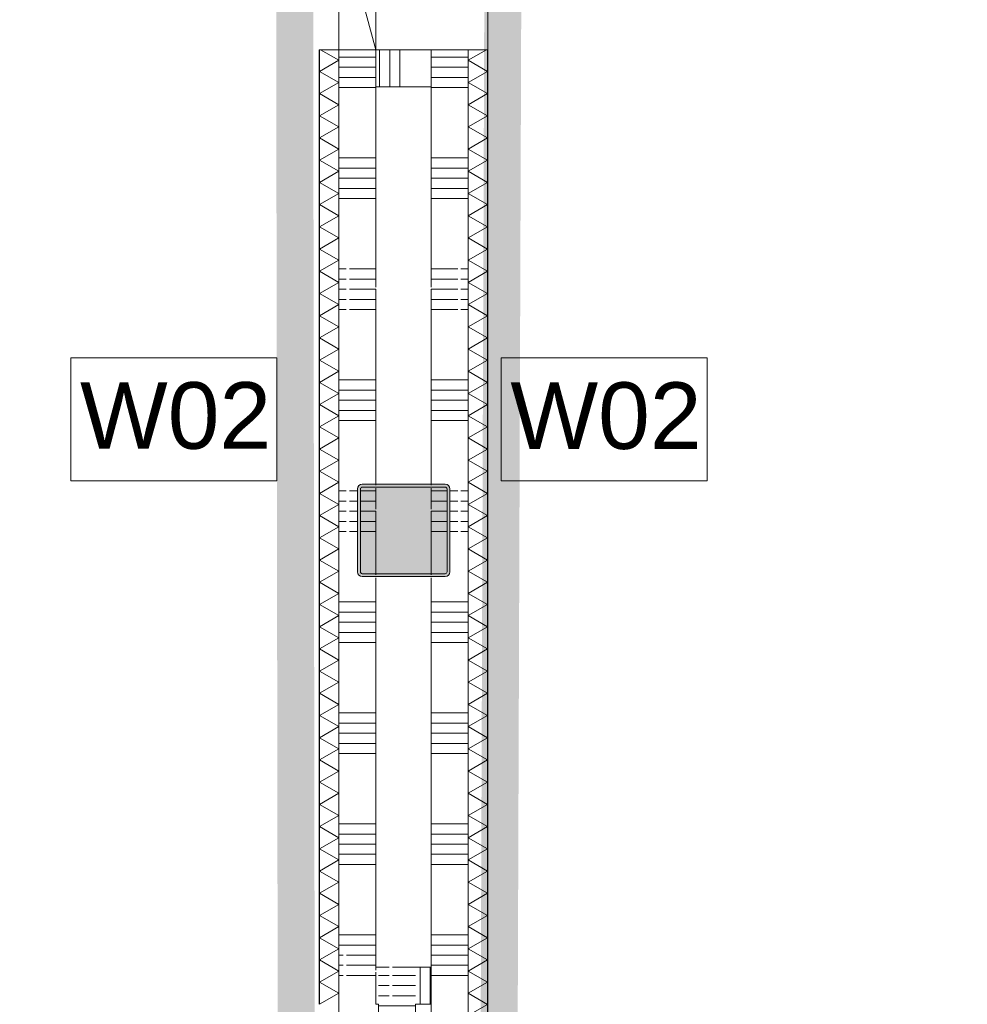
# Model space of a CAD drawing. Header units: millimetres. Extents: x -409 to 257590, y -7786 to 67330.
# Tile 76 of 210: x 44572 to 47134, y 16122 to 18783. Entities that reach past the tile are written whole.
import ezdxf

# ---------------------------------------------------------------- set-up
doc = ezdxf.new("R2010")
doc.units = ezdxf.units.MM
doc.header["$MEASUREMENT"] = 0
for name, color, linetype in [('22 NC Binnenwanden', 7, 'Continuous'), ('22 NC Binnenwanden Doorsnede-arcering', 7, 'Continuous'), ('New_22 NC Binnenwanden', 7, 'Continuous'), ('New_22 NC Binnenwanden Deuren', 7, 'Continuous'), ('New_22 NC Binnenwanden Doorsnede-arcering', 7, 'Continuous'), ('New_22 NC Binnenwanden Laagscheidingslijnen', 7, 'Continuous'), ('New_Info Wandafwerking aanduiding', 7, 'Continuous'), ('New_Info Wandafwerking aanduiding Doorsnede-arcering', 7, 'Continuous'), ('New_Z Ruimtefuncties Zone omranding', 7, 'Continuous'), ('S-COLS-____-OTLN.RVT S', 7, 'Continuous'), ('S-COLS-____-OTLN.RVT S 2D arcering', 7, 'Continuous')]:
    doc.layers.add(name, color=color, linetype=linetype)
doc.styles.add('GENERATED_STYLE_1', font='txt')

# ---------------------------------------------------------------- blocks, each defined once
blk = doc.blocks.new('*X223')
at = {"layer": 'New_22 NC Binnenwanden Doorsnede-arcering', "color": 254, "linetype": 'Continuous', "lineweight": 0, "true_color": 0xe9ebeb}
for p, q in [((45685, 18682.3), (45785, 18682.3)), ((45685, 18654.9), (45785, 18654.9)), ((45685, 18627.4), (45785, 18627.4)), ((45685, 18600), (45785, 18600)), ((45685, 18409.7), (45785, 18409.7)), ((45685, 18382.3), (45785, 18382.3)), ((45685, 18354.9), (45785, 18354.9)), ((45685, 18327.4), (45785, 18327.4)), ((45685, 18300), (45785, 18300)), ((45685, 18109.7), (45756.5, 18109.7)), ((45765, 18109.7), (45785, 18109.7)), ((45685, 18082.3), (45756.5, 18082.3)), ((45765, 18082.3), (45785, 18082.3)), ((45685, 18054.9), (45756.5, 18054.9)), ((45765, 18054.9), (45785, 18054.9)), ((45685, 18027.4), (45756.5, 18027.4)), ((45765, 18027.4), (45785, 18027.4)), ((45685, 18000), (45756.5, 18000)), ((45765, 18000), (45785, 18000)), ((45685, 17809.7), (45785, 17809.7)), ((45685, 17782.3), (45785, 17782.3)), ((45685, 17754.9), (45785, 17754.9)), ((45685, 17727.4), (45785, 17727.4)), ((45685, 17700), (45785, 17700)), ((45734.7, 17509.7), (45756.5, 17509.7)), ((45765, 17509.7), (45785, 17509.7)), ((45735, 17482.3), (45756.5, 17482.3)), ((45765, 17482.3), (45785, 17482.3)), ((45735, 17454.9), (45756.5, 17454.9)), ((45765, 17454.9), (45785, 17454.9)), ((45735, 17427.4), (45756.5, 17427.4)), ((45765, 17427.4), (45785, 17427.4)), ((45735, 17400), (45756.5, 17400)), ((45765, 17400), (45785, 17400)), ((45685, 17209.7), (45785, 17209.7)), ((45685, 17182.3), (45785, 17182.3)), ((45685, 17154.9), (45785, 17154.9)), ((45685, 17127.4), (45785, 17127.4)), ((45685, 17100), (45785, 17100)), ((45685, 16909.7), (45785, 16909.7)), ((45685, 16882.3), (45785, 16882.3)), ((45685, 16854.9), (45785, 16854.9)), ((45685, 16827.4), (45785, 16827.4)), ((45685, 16800), (45785, 16800)), ((45685, 16609.7), (45785, 16609.7)), ((45685, 16582.3), (45785, 16582.3)), ((45685, 16554.9), (45785, 16554.9)), ((45685, 16527.4), (45785, 16527.4)), ((45685, 16500), (45785, 16500)), ((45685, 16309.7), (45785, 16309.7)), ((45685, 16282.3), (45785, 16282.3)), ((45685, 16254.9), (45785, 16254.9)), ((45685, 16227.4), (45785, 16227.4)), ((45685, 16200), (45785, 16200)), ((45685, 16009.7), (45785, 16009.7)), ((45685, 15982.3), (45785, 15982.3)), ((45685, 15954.9), (45785, 15954.9)), ((45685, 15927.4), (45785, 15927.4)), ((45685, 15900), (45785, 15900)), ((45685, 15709.7), (45785, 15709.7)), ((45685, 15682.3), (45785, 15682.3)), ((45685, 15654.9), (45785, 15654.9)), ((45685, 15627.4), (45785, 15627.4)), ((45685, 15600), (45785, 15600)), ((45685, 15409.7), (45785, 15409.7)), ((45685, 15382.3), (45785, 15382.3)), ((45685, 15354.9), (45785, 15354.9)), ((45685, 15327.4), (45785, 15327.4)), ((45685, 15300), (45785, 15300))]:
    blk.add_line(p, q, dxfattribs=at)
blk = doc.blocks.new('*X226')
at = {"layer": 'New_22 NC Binnenwanden Doorsnede-arcering', "color": 254, "linetype": 'Continuous', "lineweight": 0, "true_color": 0xe9ebeb}
for p, q in [((45685, 17454.9), (45727, 17454.9)), ((45685, 17427.4), (45727, 17427.4)), ((45685, 17400), (45727, 17400))]:
    blk.add_line(p, q, dxfattribs=at)
blk = doc.blocks.new('*X227')
at = {"layer": 'New_22 NC Binnenwanden Doorsnede-arcering', "color": 254, "linetype": 'Continuous', "lineweight": 0, "true_color": 0xe9ebeb}
for p, q in [((45685, 17509.7), (45726.7, 17509.7)), ((45685, 17482.3), (45727, 17482.3))]:
    blk.add_line(p, q, dxfattribs=at)
blk = doc.blocks.new('*X232')
at = {"layer": 'New_22 NC Binnenwanden Doorsnede-arcering', "color": 254, "linetype": 'Continuous', "lineweight": 0, "true_color": 0xe9ebeb}
for p, q in [((45435, 18682.3), (45535, 18682.3)), ((45435, 18654.9), (45535, 18654.9)), ((45435, 18627.4), (45535, 18627.4)), ((45435, 18600), (45535, 18600)), ((45435, 18409.7), (45535, 18409.7)), ((45435, 18382.3), (45535, 18382.3)), ((45435, 18354.9), (45535, 18354.9)), ((45435, 18327.4), (45535, 18327.4)), ((45435, 18300), (45535, 18300)), ((45435, 18109.7), (45455, 18109.7)), ((45463.5, 18109.7), (45535, 18109.7)), ((45435, 18082.3), (45455, 18082.3)), ((45463.5, 18082.3), (45535, 18082.3)), ((45435, 18054.9), (45455, 18054.9)), ((45463.5, 18054.9), (45535, 18054.9)), ((45435, 18027.4), (45455, 18027.4)), ((45463.5, 18027.4), (45535, 18027.4)), ((45435, 18000), (45455, 18000)), ((45463.5, 18000), (45535, 18000)), ((45435, 17809.7), (45535, 17809.7)), ((45435, 17782.3), (45535, 17782.3)), ((45435, 17754.9), (45535, 17754.9)), ((45435, 17727.4), (45535, 17727.4)), ((45435, 17700), (45535, 17700)), ((45435, 17509.7), (45455, 17509.7)), ((45463.5, 17509.7), (45485.3, 17509.7)), ((45435, 17482.3), (45455, 17482.3)), ((45463.5, 17482.3), (45485, 17482.3)), ((45435, 17454.9), (45455, 17454.9)), ((45463.5, 17454.9), (45485, 17454.9)), ((45435, 17427.4), (45455, 17427.4)), ((45463.5, 17427.4), (45485, 17427.4)), ((45435, 17400), (45455, 17400)), ((45463.5, 17400), (45485, 17400)), ((45435, 17209.7), (45535, 17209.7)), ((45435, 17182.3), (45535, 17182.3)), ((45435, 17154.9), (45535, 17154.9)), ((45435, 17127.4), (45535, 17127.4)), ((45435, 17100), (45535, 17100)), ((45435, 16909.7), (45535, 16909.7)), ((45435, 16882.3), (45535, 16882.3)), ((45435, 16854.9), (45535, 16854.9)), ((45435, 16827.4), (45535, 16827.4)), ((45435, 16800), (45535, 16800)), ((45435, 16609.7), (45535, 16609.7)), ((45435, 16582.3), (45535, 16582.3)), ((45435, 16554.9), (45535, 16554.9)), ((45435, 16527.4), (45535, 16527.4)), ((45435, 16500), (45535, 16500)), ((45435, 16309.7), (45535, 16309.7)), ((45435, 16282.3), (45535, 16282.3)), ((45435, 16254.9), (45447, 16254.9)), ((45455.5, 16254.9), (45535, 16254.9)), ((45435, 16227.4), (45447, 16227.4)), ((45455.5, 16227.4), (45535, 16227.4)), ((45435, 16200), (45447, 16200)), ((45455.5, 16200), (45535, 16200))]:
    blk.add_line(p, q, dxfattribs=at)
blk = doc.blocks.new('*X236')
at = {"layer": 'New_22 NC Binnenwanden Doorsnede-arcering', "color": 254, "linetype": 'Continuous', "lineweight": 0, "true_color": 0xe9ebeb}
for p, q in [((45493, 17454.9), (45535, 17454.9)), ((45493, 17427.4), (45535, 17427.4)), ((45493, 17400), (45535, 17400))]:
    blk.add_line(p, q, dxfattribs=at)
blk = doc.blocks.new('*X237')
at = {"layer": 'New_22 NC Binnenwanden Doorsnede-arcering', "color": 254, "linetype": 'Continuous', "lineweight": 0, "true_color": 0xe9ebeb}
for p, q in [((45493.3, 17509.7), (45535, 17509.7)), ((45493, 17482.3), (45535, 17482.3))]:
    blk.add_line(p, q, dxfattribs=at)
blk = doc.blocks.new('D2 22_3')
at = {"layer": 'New_22 NC Binnenwanden Deuren', "color": 1, "linetype": 'Continuous', "lineweight": 0}
for p, q in [((-817, 0), (-27.8, 211.5)), ((817, 0), (27.8, 211.5)), ((-817, 0), (0, 0)), ((817, 0), (0, 0))]:
    blk.add_line(p, q, dxfattribs=at)
at = {"layer": 'New_22 NC Binnenwanden Deuren', "color": 7, "linetype": 'Continuous', "lineweight": 0}
for p, q in [((-817, 100), (-817, 0)), ((817, 100), (817, 0)), ((-817, 0), (-817, -139)), ((-817, 0), (-817, -139)), ((817, 0), (817, -139)), ((817, 0), (817, -139)), ((-817, -139), (-817, -150)), ((-817, -150), (-817, -250)), ((817, -139), (817, -150)), ((817, -150), (817, -250))]:
    blk.add_line(p, q, dxfattribs=at)
at = {"layer": 'New_22 NC Binnenwanden Deuren', "color": 1, "linetype": 'Continuous', "lineweight": 0}
for centre, start, end in [((-817, 0), 0, 15), ((817, 0), 165, 180)]:
    blk.add_arc(centre, 817, start, end, dxfattribs=at)
blk = doc.blocks.new('Wall_36_2', base_point=(45610, 325))
at = {"layer": 'New_22 NC Binnenwanden', "color": 8, "linetype": 'Continuous', "lineweight": 0, "true_color": 0x778488}
for p, q in [((45435, 18702.4), (45535, 18702.4)), ((45535, 18702.4), (45674, 18702.4)), ((45674, 18702.4), (45685, 18702.4)), ((45685, 18702.4), (45785, 18702.4))]:
    blk.add_line(p, q, dxfattribs=at)
at = {"layer": 'New_22 NC Binnenwanden', "color": 8, "linetype": 'Continuous', "lineweight": 0, "true_color": 0x778488, "flags": 128}
for points in [[(45435, 18702.4), (45435, 16122)], [(45785, 15246.1), (45785, 18702.4)]]:
    blk.add_lwpolyline(points, dxfattribs=at)
at = {"layer": 'New_22 NC Binnenwanden Laagscheidingslijnen', "color": 8, "linetype": 'Continuous', "lineweight": 0, "true_color": 0x778488}
for p, q in [((45535, 18702.4), (45535, 18060.7)), ((45685, 18060.7), (45685, 18702.4)), ((45535, 18055.3), (45535, 17525)), ((45685, 17525), (45685, 18055.3)), ((45535, 17517), (45535, 17460.7)), ((45685, 17460.7), (45685, 17517)), ((45535, 17455.2), (45535, 17283)), ((45685, 17283), (45685, 17455.2)), ((45535, 17275), (45535, 16214.8)), ((45685, 15246.1), (45685, 17275)), ((45535, 16209.3), (45535, 16122))]:
    blk.add_line(p, q, dxfattribs=at)
at = {"layer": 'New_22 NC Binnenwanden', "color": 8, "lineweight": 0, "true_color": 0x778488}
for name in ['*X232', '*X223', '*X237', '*X227', '*X236', '*X226']:
    blk.add_blockref(name, (0, 0), dxfattribs=at)
at = {"layer": 'New_22 NC Binnenwanden Deuren', "color": 1, "linetype": 'Continuous', "lineweight": 0, "zscale": 1000, "rotation": 90}
blk.add_blockref('D2 22_3', (45535, 19519.4), dxfattribs=at)
blk = doc.blocks.new('*X480')
at = {"layer": 'New_22 NC Binnenwanden Doorsnede-arcering', "color": 254, "linetype": 'Continuous', "lineweight": 0, "true_color": 0xe9ebeb}
for p, q in [((45785, 18673.8), (45834.5, 18702.4)), ((45785, 18673.8), (45837, 18643.8)), ((45785, 18613.8), (45837, 18643.8)), ((45785, 18613.8), (45837, 18583.8)), ((45785, 18553.7), (45837, 18583.8)), ((45785, 18553.7), (45837, 18523.7)), ((45785, 18493.7), (45837, 18523.7)), ((45785, 18493.7), (45837, 18463.7)), ((45785, 18433.6), (45837, 18463.7)), ((45785, 18433.6), (45837, 18403.6)), ((45785, 18373.6), (45837, 18403.6)), ((45785, 18373.6), (45837, 18343.6)), ((45785, 18313.6), (45837, 18343.6)), ((45785, 18313.6), (45837, 18283.5)), ((45785, 18253.5), (45837, 18283.5)), ((45785, 18253.5), (45837, 18223.5)), ((45785, 18193.5), (45837, 18223.5)), ((45785, 18193.5), (45837, 18163.4)), ((45785, 18133.4), (45837, 18163.4)), ((45785, 18133.4), (45837, 18103.4)), ((45785, 18073.4), (45837, 18103.4)), ((45785, 18073.4), (45837, 18043.4)), ((45785, 18013.3), (45837, 18043.4)), ((45785, 18013.3), (45837, 17983.3)), ((45785, 17953.3), (45837, 17983.3)), ((45785, 17953.3), (45837, 17923.3)), ((45785, 17893.2), (45837, 17923.3)), ((45785, 17893.2), (45837, 17863.2)), ((45785, 17833.2), (45837, 17863.2)), ((45785, 17833.2), (45837, 17803.2)), ((45785, 17773.2), (45837, 17803.2)), ((45785, 17773.2), (45837, 17743.1)), ((45785, 17713.1), (45837, 17743.1)), ((45785, 17713.1), (45837, 17683.1)), ((45785, 17653.1), (45837, 17683.1)), ((45785, 17653.1), (45837, 17623)), ((45785, 17593), (45837, 17623)), ((45785, 17593), (45837, 17563)), ((45785, 17533), (45837, 17563)), ((45785, 17533), (45837, 17503)), ((45785, 17472.9), (45837, 17503)), ((45785, 17472.9), (45837, 17442.9)), ((45785, 17412.9), (45837, 17442.9)), ((45785, 17412.9), (45837, 17382.9)), ((45785, 17352.8), (45837, 17382.9)), ((45785, 17352.8), (45837, 17322.8)), ((45785, 17292.8), (45837, 17322.8)), ((45785, 17292.8), (45837, 17262.8)), ((45785, 17232.8), (45837, 17262.8)), ((45785, 17232.8), (45837, 17202.7)), ((45785, 17172.7), (45837, 17202.7)), ((45785, 17172.7), (45837, 17142.7)), ((45785, 17112.7), (45837, 17142.7)), ((45785, 17112.7), (45837, 17082.6)), ((45785, 17052.6), (45837, 17082.6)), ((45785, 17052.6), (45837, 17022.6)), ((45785, 16992.6), (45837, 17022.6)), ((45785, 16992.6), (45837, 16962.6)), ((45785, 16932.5), (45837, 16962.6)), ((45785, 16932.5), (45837, 16902.5)), ((45785, 16872.5), (45837, 16902.5)), ((45785, 16872.5), (45837, 16842.5)), ((45785, 16812.4), (45837, 16842.5)), ((45785, 16812.4), (45837, 16782.4)), ((45785, 16752.4), (45837, 16782.4)), ((45785, 16752.4), (45837, 16722.4)), ((45785, 16692.4), (45837, 16722.4)), ((45785, 16692.4), (45837, 16662.3)), ((45785, 16632.3), (45837, 16662.3)), ((45785, 16632.3), (45837, 16602.3)), ((45785, 16572.3), (45837, 16602.3)), ((45785, 16572.3), (45837, 16542.2)), ((45785, 16512.2), (45837, 16542.2)), ((45785, 16512.2), (45837, 16482.2)), ((45785, 16452.2), (45837, 16482.2)), ((45785, 16452.2), (45837, 16422.2)), ((45785, 16392.1), (45837, 16422.2)), ((45785, 16392.1), (45837, 16362.1)), ((45785, 16332.1), (45837, 16362.1)), ((45785, 16332.1), (45837, 16302.1)), ((45785, 16272), (45837, 16302.1)), ((45785, 16272), (45837, 16242)), ((45785, 16212), (45837, 16242)), ((45785, 16212), (45837, 16182)), ((45785, 16152), (45837, 16182)), ((45785, 16152), (45837, 16121.9)), ((45785, 16091.9), (45837, 16121.9)), ((45785, 16091.9), (45837, 16061.9)), ((45785, 16031.9), (45837, 16061.9)), ((45785, 16031.9), (45837, 16001.8)), ((45785, 15971.8), (45837, 16001.8)), ((45785, 15971.8), (45837, 15941.8)), ((45785, 15911.8), (45837, 15941.8)), ((45785, 15911.8), (45837, 15881.8)), ((45785, 15851.7), (45837, 15881.8)), ((45785, 15851.7), (45837, 15821.7)), ((45785, 15791.7), (45837, 15821.7)), ((45785, 15791.7), (45837, 15761.7)), ((45785, 15731.6), (45837, 15761.7)), ((45785, 15731.6), (45837, 15701.6)), ((45785, 15671.6), (45837, 15701.6)), ((45785, 15671.6), (45837, 15641.6)), ((45785, 15611.6), (45837, 15641.6)), ((45785, 15611.6), (45837, 15581.5)), ((45785, 15551.5), (45837, 15581.5)), ((45785, 15551.5), (45837, 15521.5)), ((45785, 15491.5), (45837, 15521.5)), ((45785, 15491.5), (45837, 15461.4)), ((45785, 15431.4), (45837, 15461.4)), ((45785, 15431.4), (45837, 15401.4)), ((45785, 15371.4), (45837, 15401.4)), ((45785, 15371.4), (45837, 15341.4)), ((45785, 15311.3), (45837, 15341.4)), ((45785, 15311.3), (45837, 15281.3)), ((45785, 15251.3), (45837, 15281.3)), ((45785, 15251.3), (45807, 15238.6))]:
    blk.add_line(p, q, dxfattribs=at)
blk = doc.blocks.new('D rechthoekige opening 22_15')
at = {"layer": 'New_22 NC Binnenwanden Deuren', "color": 9, "linetype": 'Continuous', "lineweight": 0}
for p, q in [((-816.7, 8), (-816.7, 60)), ((816.7, 8), (816.7, 60)), ((-816.7, 7), (-816.7, 8)), ((816.7, 7), (816.7, 8))]:
    blk.add_line(p, q, dxfattribs=at)
blk = doc.blocks.new('Wall_105_2', base_point=(45785, 21290))
at = {"layer": 'New_22 NC Binnenwanden', "color": 8, "linetype": 'Continuous', "lineweight": 0, "true_color": 0x778488}
for p, q in [((45837, 18702.4), (45785, 18702.4)), ((45838, 18702.4), (45837, 18702.4))]:
    blk.add_line(p, q, dxfattribs=at)
at = {"layer": 'New_22 NC Binnenwanden', "color": 8, "linetype": 'Continuous', "lineweight": 0, "true_color": 0x778488, "flags": 128}
for points in [[(45785, 18702.4), (45785, 15238.6)], [(45838, 15238.6), (45838, 18702.4)]]:
    blk.add_lwpolyline(points, dxfattribs=at)
at = {"layer": 'New_22 NC Binnenwanden Laagscheidingslijnen', "color": 8, "linetype": 'Continuous', "lineweight": 0, "true_color": 0x778488}
blk.add_line((45837, 15238.6), (45837, 18702.4), dxfattribs=at)
at = {"layer": 'New_22 NC Binnenwanden', "color": 8, "lineweight": 0, "true_color": 0x778488}
blk.add_blockref('*X480', (0, 0), dxfattribs=at)
at = {"layer": 'New_22 NC Binnenwanden Deuren', "color": 1, "linetype": 'Continuous', "lineweight": 0, "xscale": -1, "zscale": 1000, "rotation": 90}
blk.add_blockref('D rechthoekige opening 22_15', (45845, 19519.1), dxfattribs=at)
blk = doc.blocks.new('*X535')
at = {"layer": 'New_22 NC Binnenwanden Doorsnede-arcering', "color": 254, "linetype": 'Continuous', "lineweight": 0, "true_color": 0xe9ebeb}
for p, q in [((45435, 18673.8), (45385.5, 18702.4)), ((45435, 18673.8), (45383, 18643.8)), ((45435, 18613.8), (45383, 18643.8)), ((45435, 18613.8), (45383, 18583.8)), ((45435, 18553.7), (45383, 18583.8)), ((45435, 18553.7), (45383, 18523.7)), ((45435, 18493.7), (45383, 18523.7)), ((45435, 18493.7), (45383, 18463.7)), ((45435, 18433.6), (45383, 18463.7)), ((45435, 18433.6), (45383, 18403.6)), ((45435, 18373.6), (45383, 18403.6)), ((45435, 18373.6), (45383, 18343.6)), ((45435, 18313.6), (45383, 18343.6)), ((45435, 18313.6), (45383, 18283.5)), ((45435, 18253.5), (45383, 18283.5)), ((45435, 18253.5), (45383, 18223.5)), ((45435, 18193.5), (45383, 18223.5)), ((45435, 18193.5), (45383, 18163.4)), ((45435, 18133.4), (45383, 18163.4)), ((45435, 18133.4), (45383, 18103.4)), ((45435, 18073.4), (45383, 18103.4)), ((45435, 18073.4), (45383, 18043.4)), ((45435, 18013.3), (45383, 18043.4)), ((45435, 18013.3), (45383, 17983.3)), ((45435, 17953.3), (45383, 17983.3)), ((45435, 17953.3), (45383, 17923.3)), ((45435, 17893.2), (45383, 17923.3)), ((45435, 17893.2), (45383, 17863.2)), ((45435, 17833.2), (45383, 17863.2)), ((45435, 17833.2), (45383, 17803.2)), ((45435, 17773.2), (45383, 17803.2)), ((45435, 17773.2), (45383, 17743.1)), ((45435, 17713.1), (45383, 17743.1)), ((45435, 17713.1), (45383, 17683.1)), ((45435, 17653.1), (45383, 17683.1)), ((45435, 17653.1), (45383, 17623)), ((45435, 17593), (45383, 17623)), ((45435, 17593), (45383, 17563)), ((45435, 17533), (45383, 17563)), ((45435, 17533), (45383, 17503)), ((45435, 17472.9), (45383, 17503)), ((45435, 17472.9), (45383, 17442.9)), ((45435, 17412.9), (45383, 17442.9)), ((45435, 17412.9), (45383, 17382.9)), ((45435, 17352.8), (45383, 17382.9)), ((45435, 17352.8), (45383, 17322.8)), ((45435, 17292.8), (45383, 17322.8)), ((45435, 17292.8), (45383, 17262.8)), ((45435, 17232.8), (45383, 17262.8)), ((45435, 17232.8), (45383, 17202.7)), ((45435, 17172.7), (45383, 17202.7)), ((45435, 17172.7), (45383, 17142.7)), ((45435, 17112.7), (45383, 17142.7)), ((45435, 17112.7), (45383, 17082.6)), ((45435, 17052.6), (45383, 17082.6)), ((45435, 17052.6), (45383, 17022.6)), ((45435, 16992.6), (45383, 17022.6)), ((45435, 16992.6), (45383, 16962.6)), ((45435, 16932.5), (45383, 16962.6)), ((45435, 16932.5), (45383, 16902.5)), ((45435, 16872.5), (45383, 16902.5)), ((45435, 16872.5), (45383, 16842.5)), ((45435, 16812.4), (45383, 16842.5)), ((45435, 16812.4), (45383, 16782.4)), ((45435, 16752.4), (45383, 16782.4)), ((45435, 16752.4), (45383, 16722.4)), ((45435, 16692.4), (45383, 16722.4)), ((45435, 16692.4), (45383, 16662.3)), ((45435, 16632.3), (45383, 16662.3)), ((45435, 16632.3), (45383, 16602.3)), ((45435, 16572.3), (45383, 16602.3)), ((45435, 16572.3), (45383, 16542.2)), ((45435, 16512.2), (45383, 16542.2)), ((45435, 16512.2), (45383, 16482.2)), ((45435, 16452.2), (45383, 16482.2)), ((45435, 16452.2), (45383, 16422.2)), ((45435, 16392.1), (45383, 16422.2)), ((45435, 16392.1), (45383, 16362.1)), ((45435, 16332.1), (45383, 16362.1)), ((45435, 16332.1), (45383, 16302.1)), ((45435, 16272), (45383, 16302.1)), ((45435, 16272), (45383, 16242)), ((45435, 16212), (45383, 16242)), ((45435, 16212), (45383, 16182)), ((45435, 16152), (45383, 16182)), ((45435, 16152), (45383.1, 16122))]:
    blk.add_line(p, q, dxfattribs=at)
blk = doc.blocks.new('Wall_117_2', base_point=(45435, 21290))
at = {"layer": 'New_22 NC Binnenwanden', "color": 8, "linetype": 'Continuous', "lineweight": 0, "true_color": 0x778488}
for p, q in [((45382, 18702.4), (45383, 18702.4)), ((45383, 18702.4), (45435, 18702.4))]:
    blk.add_line(p, q, dxfattribs=at)
at = {"layer": 'New_22 NC Binnenwanden', "color": 8, "linetype": 'Continuous', "lineweight": 0, "true_color": 0x778488, "flags": 128}
for points in [[(45382, 18702.4), (45382, 16122)], [(45435, 16122), (45435, 18702.4)]]:
    blk.add_lwpolyline(points, dxfattribs=at)
at = {"layer": 'New_22 NC Binnenwanden Laagscheidingslijnen', "color": 8, "linetype": 'Continuous', "lineweight": 0, "true_color": 0x778488}
blk.add_line((45383, 18702.4), (45383, 16122), dxfattribs=at)
at = {"layer": 'New_22 NC Binnenwanden', "color": 8, "lineweight": 0, "true_color": 0x778488}
blk.add_blockref('*X535', (0, 0), dxfattribs=at)
at = {"layer": 'New_22 NC Binnenwanden Deuren', "color": 1, "linetype": 'Continuous', "lineweight": 0, "zscale": 1000, "rotation": 270}
blk.add_blockref('D rechthoekige opening 22_15', (45375, 19519.1), dxfattribs=at)
blk = doc.blocks.new('*X1359')
at = {"layer": 'New_22 NC Binnenwanden Doorsnede-arcering', "color": 254, "linetype": 'Continuous', "lineweight": 0, "true_color": 0xe9ebeb}
for p, q in [((45545.1, 18602.3), (45545.1, 18702.3)), ((45572.6, 18602.3), (45572.6, 18702.3)), ((45600, 18602.3), (45600, 18702.3))]:
    blk.add_line(p, q, dxfattribs=at)
blk = doc.blocks.new('Wall_318_2', base_point=(45685, 18702.3))
at = {"layer": 'New_22 NC Binnenwanden', "color": 8, "linetype": 'Continuous', "lineweight": 0, "true_color": 0x778488, "flags": 128}
for points in [[(45685, 18702.3), (45535, 18702.3)], [(45535, 18702.3), (45535, 18602.3)], [(45685, 18602.3), (45685, 18702.3)], [(45535, 18602.3), (45685, 18602.3)]]:
    blk.add_lwpolyline(points, dxfattribs=at)
at = {"layer": 'New_22 NC Binnenwanden', "color": 8, "lineweight": 0, "true_color": 0x778488}
blk.add_blockref('*X1359', (0, 0), dxfattribs=at)
blk = doc.blocks.new('*X1389')
at = {"layer": 'New_22 NC Binnenwanden Doorsnede-arcering', "color": 254, "linetype": 'Continuous', "lineweight": 0, "true_color": 0xe9ebeb}
for p, q in [((45654.9, 16222), (45654.9, 16122)), ((45682.3, 16222), (45682.3, 16122))]:
    blk.add_line(p, q, dxfattribs=at)
blk = doc.blocks.new('Wall_327_2', base_point=(45535, 16122))
at = {"layer": 'New_22 NC Binnenwanden', "color": 8, "linetype": 'Continuous', "lineweight": 0, "true_color": 0x778488, "flags": 128}
for points in [[(45571.5, 16222), (45535, 16222)], [(45535, 16214.7), (45535, 16222)], [(45535, 16122), (45535, 16209.3)], [(45685, 16222), (45580, 16222)], [(45685, 16122), (45685, 16222)], [(45535, 16122), (45542, 16122)], [(45642, 16122), (45685, 16122)]]:
    blk.add_lwpolyline(points, dxfattribs=at)
at = {"layer": 'New_22 NC Binnenwanden', "color": 8, "lineweight": 0, "true_color": 0x778488}
blk.add_blockref('*X1389', (0, 0), dxfattribs=at)
blk = doc.blocks.new('*X1528')
at = {"layer": '22 NC Binnenwanden Doorsnede-arcering', "color": 254, "linetype": 'Continuous', "lineweight": 0, "true_color": 0xe9ebeb}
for p, q in [((45642, 16117.7), (45542, 16117.7)), ((45642, 16090.3), (45542, 16090.3)), ((45642, 15900), (45542, 15900)), ((45642, 15872.6), (45542, 15872.6)), ((45642, 15845.1), (45542, 15845.1)), ((45642, 15817.7), (45542, 15817.7)), ((45642, 15790.3), (45542, 15790.3)), ((45642, 15600), (45542, 15600)), ((45642, 15572.6), (45542, 15572.6)), ((45642, 15545.1), (45542, 15545.1)), ((45642, 15517.7), (45542, 15517.7)), ((45642, 15490.3), (45542, 15490.3))]:
    blk.add_line(p, q, dxfattribs=at)
blk = doc.blocks.new('*X1529')
at = {"layer": '22 NC Binnenwanden Doorsnede-arcering', "color": 254, "linetype": 'Continuous', "lineweight": 0, "true_color": 0xe9ebeb}
for p, q in [((45571.5, 16200), (45542, 16200)), ((45642, 16200), (45580, 16200)), ((45571.5, 16172.6), (45542, 16172.6)), ((45642, 16172.6), (45580, 16172.6)), ((45571.5, 16145.1), (45542, 16145.1)), ((45642, 16145.1), (45580, 16145.1))]:
    blk.add_line(p, q, dxfattribs=at)
blk = doc.blocks.new('Wall_397_2', base_point=(45542, 16122))
at = {"layer": '22 NC Binnenwanden', "color": 8, "linetype": 'Continuous', "lineweight": 0, "true_color": 0x778488, "flags": 128}
for points in [[(45542, 16122), (45542, 15352)], [(45642, 15352), (45642, 16122)]]:
    blk.add_lwpolyline(points, dxfattribs=at)
at = {"layer": 'New_22 NC Binnenwanden', "color": 8, "linetype": 'Continuous', "lineweight": 0, "true_color": 0x778488}
for p, q in [((45571.5, 16222), (45542, 16222)), ((45642, 16222), (45580, 16222))]:
    blk.add_line(p, q, dxfattribs=at)
at = {"layer": '22 NC Binnenwanden', "color": 8, "lineweight": 0, "true_color": 0x778488}
for name in ['*X1529', '*X1528']:
    blk.add_blockref(name, (0, 0), dxfattribs=at)
blk = doc.blocks.new('Column 416[99]_2', base_point=(0.5, 3))
at = {"layer": 'S-COLS-____-OTLN.RVT S 2D arcering', "linetype": 'Continuous', "lineweight": 0, "true_color": 0x778488}
h = blk.add_hatch(color=8, dxfattribs=at)
h.paths.add_polyline_path([(45485.5, 17291), (45486.5, 17286), (45489.3, 17281.8), (45493.5, 17278.9), (45498.5, 17278), (45722.5, 17278), (45727.5, 17278.9), (45731.7, 17281.8), (45734.5, 17286), (45735.5, 17291), (45735.5, 17515), (45734.5, 17519.9), (45731.7, 17524.1), (45727.5, 17527), (45722.5, 17528), (45498.5, 17528), (45493.5, 17527), (45489.3, 17524.1), (45486.5, 17519.9), (45485.5, 17515)])
h.paths.add_polyline_path([(45722.5, 17286), (45498.5, 17286), (45496.6, 17286.3), (45495, 17287.4), (45493.9, 17289), (45493.5, 17291), (45493.5, 17515), (45493.9, 17516.9), (45495, 17518.5), (45496.6, 17519.6), (45498.5, 17520), (45722.5, 17520), (45724.4, 17519.6), (45726.1, 17518.5), (45727.1, 17516.9), (45727.5, 17515), (45727.5, 17291), (45727.1, 17289), (45726.1, 17287.4), (45724.4, 17286.3)], flags=0)
blk.add_hatch(color=8, dxfattribs=at).paths.add_polyline_path([(45722.5, 17520), (45498.5, 17520), (45496.6, 17519.6), (45495, 17518.5), (45493.9, 17516.9), (45493.5, 17515), (45493.5, 17291), (45493.9, 17289), (45495, 17287.4), (45496.6, 17286.3), (45498.5, 17286), (45722.5, 17286), (45724.4, 17286.3), (45726.1, 17287.4), (45727.1, 17289), (45727.5, 17291), (45727.5, 17515), (45727.1, 17516.9), (45726.1, 17518.5), (45724.4, 17519.6)])
at = {"layer": 'S-COLS-____-OTLN.RVT S', "color": 1, "linetype": 'Continuous', "lineweight": 0}
for p, q in [((45486.5, 17519.9), (45485.5, 17515)), ((45485.5, 17515), (45485.5, 17291)), ((45489.3, 17524.1), (45486.5, 17519.9)), ((45493.5, 17527), (45489.3, 17524.1)), ((45498.5, 17528), (45493.5, 17527)), ((45493.5, 17515), (45493.9, 17516.9)), ((45493.5, 17291), (45493.5, 17515)), ((45493.9, 17516.9), (45495, 17518.5)), ((45495, 17518.5), (45496.6, 17519.6)), ((45496.6, 17519.6), (45498.5, 17520)), ((45722.5, 17528), (45498.5, 17528)), ((45498.5, 17520), (45722.5, 17520)), ((45727.5, 17527), (45722.5, 17528)), ((45722.5, 17520), (45724.4, 17519.6)), ((45724.4, 17519.6), (45726.1, 17518.5)), ((45726.1, 17518.5), (45727.1, 17516.9)), ((45727.1, 17516.9), (45727.5, 17515)), ((45731.7, 17524.1), (45727.5, 17527)), ((45727.5, 17515), (45727.5, 17291)), ((45734.5, 17519.9), (45731.7, 17524.1)), ((45735.5, 17515), (45734.5, 17519.9)), ((45735.5, 17291), (45735.5, 17515)), ((45485.5, 17291), (45486.5, 17286)), ((45486.5, 17286), (45489.3, 17281.8)), ((45489.3, 17281.8), (45493.5, 17278.9)), ((45493.9, 17289), (45493.5, 17291)), ((45493.5, 17278.9), (45498.5, 17278)), ((45495, 17287.4), (45493.9, 17289)), ((45496.6, 17286.3), (45495, 17287.4)), ((45498.5, 17286), (45496.6, 17286.3)), ((45722.5, 17286), (45498.5, 17286)), ((45498.5, 17278), (45722.5, 17278)), ((45724.4, 17286.3), (45722.5, 17286)), ((45722.5, 17278), (45727.5, 17278.9)), ((45726.1, 17287.4), (45724.4, 17286.3)), ((45727.1, 17289), (45726.1, 17287.4)), ((45727.5, 17291), (45727.1, 17289)), ((45727.5, 17278.9), (45731.7, 17281.8)), ((45731.7, 17281.8), (45734.5, 17286)), ((45734.5, 17286), (45735.5, 17291))]:
    blk.add_line(p, q, dxfattribs=at)
blk = doc.blocks.new('Wall_527_2', base_point=(45886.4, 21169))
at = {"layer": 'New_Info Wandafwerking aanduiding Doorsnede-arcering', "linetype": 'Continuous', "lineweight": 0, "true_color": 0x552178}
blk.add_hatch(color=187, dxfattribs=at).paths.add_polyline_path([(45836.2, 21118.9), (45764.2, 476.7), (45864.2, 476.4), (45936.2, 21119.1)])
blk = doc.blocks.new('Wall_534_2', base_point=(45312.2, 21144.3))
at = {"layer": 'New_Info Wandafwerking aanduiding Doorsnede-arcering', "linetype": 'Continuous', "lineweight": 0, "true_color": 0x552178}
blk.add_hatch(color=187, dxfattribs=at).paths.add_polyline_path([(45262.3, 21094.4), (45290.4, 2247.5), (45390.4, 2247.9), (45362.3, 21094.3)])

msp = doc.modelspace()

# ---------------------------------------------------------------- linework, layer by layer
at = {"layer": 'New_Info Wandafwerking aanduiding', "color": 9, "linetype": 'Continuous', "lineweight": 0, "flags": 128}
for points in [[(44710.2, 17869.7), (45267.1, 17869.7), (45267.1, 17536.9), (44710.2, 17536.9)], [(45873.7, 17869.7), (46430.6, 17869.7), (46430.6, 17536.9), (45873.7, 17536.9)]]:
    msp.add_lwpolyline(points, close=True, dxfattribs=at)
at = {"layer": 'New_Z Ruimtefuncties Zone omranding', "color": 142, "linetype": 'Continuous', "lineweight": 0, "true_color": 0x0ca2d3, "flags": 128}
for points in [[(33550, 21290), (33550, 323.9), (45435, 323.9), (45435, 18702.4), (45435, 20335.8), (45435, 21290)], [(45838, -89.1), (57723, -88.7), (57723, 20876.3), (45838, 20876.3), (45838, 19923.2), (45838, 18288.7)]]:
    msp.add_lwpolyline(points, close=True, dxfattribs=at)

# ---------------------------------------------------------------- block references
at = {"layer": '22 NC Binnenwanden', "color": 8, "lineweight": 0, "true_color": 0x778488}
msp.add_blockref('Wall_397_2', (45542, 16122), dxfattribs=at)
at = {"layer": 'New_22 NC Binnenwanden', "color": 8, "lineweight": 0, "true_color": 0x778488}
for name, p in [('Wall_36_2', (45610, 325)), ('Wall_117_2', (45435, 21290)), ('Wall_105_2', (45785, 21290)), ('Wall_318_2', (45685, 18702.3)), ('Wall_327_2', (45535, 16122))]:
    msp.add_blockref(name, p, dxfattribs=at)
at = {"layer": 'New_Info Wandafwerking aanduiding', "color": 1, "lineweight": 0}
for name, p in [('Wall_527_2', (45886.4, 21169)), ('Wall_534_2', (45312.2, 21144.3))]:
    msp.add_blockref(name, p, dxfattribs=at)
at = {"layer": 'S-COLS-____-OTLN.RVT S', "color": 1, "linetype": 'Continuous', "lineweight": 0}
msp.add_blockref('Column 416[99]_2', (0.5, 3), dxfattribs=at)

# ---------------------------------------------------------------- texts
at = {"layer": 'New_Info Wandafwerking aanduiding', "color": 2, "linetype": 'Continuous', "lineweight": 0, "char_height": 180, "style": 'GENERATED_STYLE_1'}
for insert, attachment_point in [((44735.2, 17803.6), 1), ((45898.7, 17620.6), 7)]:
    msp.add_mtext('\\A1;{\\pql;\\fArial|b0|i0|c0|p38;W02}', dxfattribs=dict(at, insert=insert, attachment_point=attachment_point))

doc.saveas('drawing.dxf')
